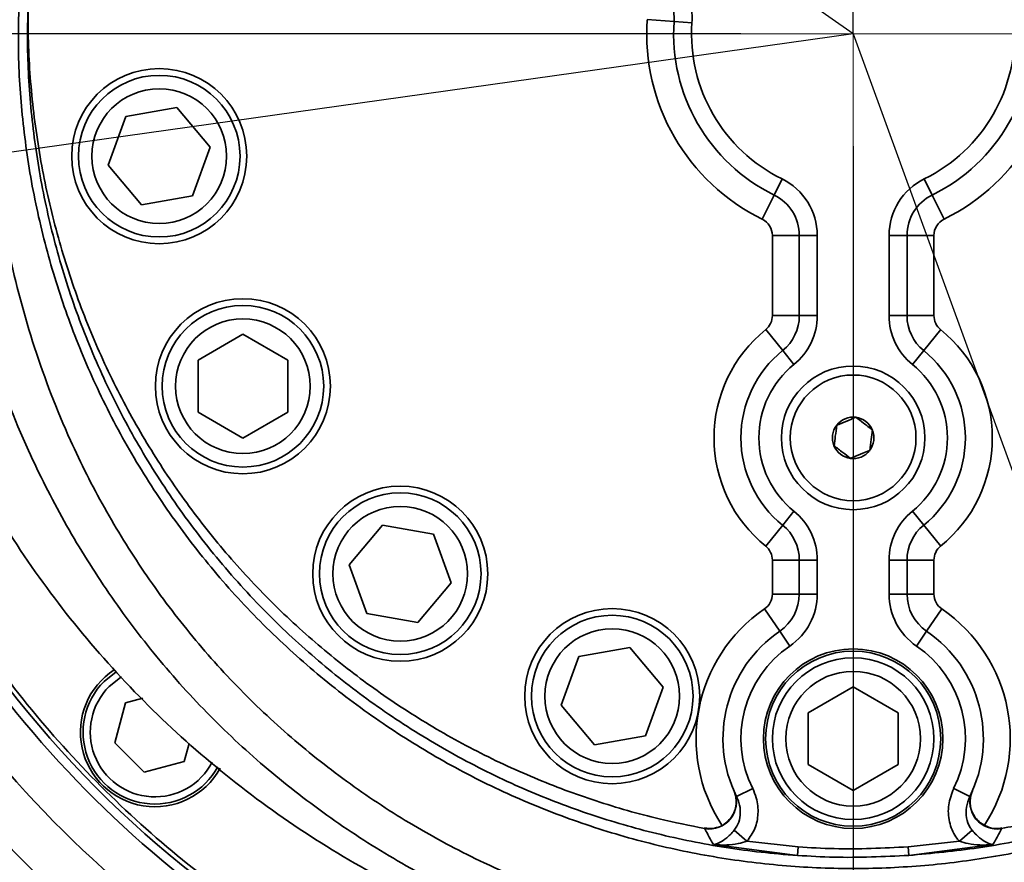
# Model space of a CAD drawing. Header units: millimetres. Extents: x 6316 to 18291, y -19059 to -9021.
# Tile 79 of 144: x 10651 to 10761, y -12835 to -12741. Entities that reach past the tile are written whole.
import ezdxf

# ---------------------------------------------------------------- set-up
doc = ezdxf.new("R2010")
doc.units = ezdxf.units.MM
doc.header["$LTSCALE"] = 10
doc.header["$PDSIZE"] = -1
doc.linetypes.add('CENTER', pattern=[50.8, 31.75, -6.35, 6.35, -6.35])
doc.layers.get('Defpoints').update_dxf_attribs({"true_color": 0x5e5e5e})
for name, color, linetype, lineweight in [('2细线层', 4, 'Continuous', 13), ('7标注层', 4, 'Continuous', 13), ('cen', 2, 'CENTER', 18)]:
    doc.layers.add(name, color=color, linetype=linetype, lineweight=lineweight)
doc.layers.add('中心线层', color=1, linetype='CENTER')
doc.dimstyles.new('ISO-25', dxfattribs={"dimscale": 20, "dimtxt": 4, "dimasz": 3.05, "dimexe": 3, "dimexo": 0.625, "dimtad": 1, "dimdec": 0, "dimtxsty": 'Standard', "dimcen": 2.5, "dimclrd": 1, "dimclre": 1, "dimclrt": 4, "dimadec": 1, "dimazin": 2, "dimtfac": 1, "dimtdec": 0, "dimtmove": 0, "dimatfit": 0, "dimfxl": 1, "dimarcsym": 0})

# ---------------------------------------------------------------- blocks, each defined once
blk = doc.blocks.new('5')
blk.add_line((0, 0), (780, 0))
blk = doc.blocks.new('*D150')
at = {"layer": 'Defpoints', "color": 0, "linetype": 'ByBlock', "lineweight": 20, "transparency": 16777216}
for p in [(10744.24, -11962.73), (11168.74, -12426.7), (10744.24, -12742.73), (10744.24, -12742.73), (11011.02, -13475.69)]:
    blk.add_point(p, dxfattribs=at)
at = {"layer": '中心线层', "color": 1, "linetype": 'ByBlock', "lineweight": -2, "transparency": 16777216}
blk.add_arc((10744.24, -12742.73), 529.22, 296.6078, 83.3922, dxfattribs=at)
at = {"layer": '中心线层', "color": 1, "linetype": 'ByBlock', "lineweight": 20, "transparency": 16777216}
for points in [[(10804.56, -12227.17), (10805.73, -12206.88), (10744.24, -12213.51)], [(10985.29, -13225.23), (10977.25, -13206.56), (10925.25, -13240.03)]]:
    blk.add_solid(points, dxfattribs=at)
at = {"layer": '中心线层', "color": 4, "linetype": 'ByBlock', "lineweight": 20, "transparency": 16777216, "insert": (11159, -12976.83), "char_height": 80, "attachment_point": 5, "rotation": 60.5581}
blk.add_mtext('160°', dxfattribs=at)
blk = doc.blocks.new('*D151')
at = {"layer": 'Defpoints', "color": 0, "linetype": 'ByBlock', "lineweight": 20, "transparency": 16777216}
for p in [(10744.24, -11962.73), (10526.77, -12403.54), (10744.24, -12742.73), (10744.24, -12742.73), (9971.84, -12851.28)]:
    blk.add_point(p, dxfattribs=at)
at = {"layer": '中心线层', "color": 1, "linetype": 'ByBlock', "lineweight": -2, "transparency": 16777216}
blk.add_arc((10744.24, -12742.73), 402.92, 98.6826, 179.3174, dxfattribs=at)
at = {"layer": '中心线层', "color": 1, "linetype": 'ByBlock', "lineweight": 20, "transparency": 16777216}
for points in [[(10682.65, -12334.29), (10684.19, -12354.56), (10744.24, -12339.81)], [(10351.5, -12737.28), (10331.21, -12738.58), (10345.25, -12798.8)]]:
    blk.add_solid(points, dxfattribs=at)
at = {"layer": '中心线层', "color": 4, "linetype": 'ByBlock', "lineweight": 20, "transparency": 16777216, "insert": (10400.54, -12443.95), "char_height": 80, "attachment_point": 5, "rotation": 49}
blk.add_mtext('98°', dxfattribs=at)
blk = doc.blocks.new('7')
at = {"color": 2, "linetype": 'CENTER'}
blk.add_line((0, 0), (597.51, 501.37), dxfattribs=at)
blk = doc.blocks.new('*D152')
at = {"layer": 'Defpoints', "color": 0, "linetype": 'ByBlock', "lineweight": 20, "transparency": 16777216}
for p in [(10744.24, -11792.73), (11834.85, -11792.73), (10910.7, -11928.22), (11200.52, -11950.1), (11072.57, -12830.82)]:
    blk.add_point(p, dxfattribs=at)
at = {"layer": '中心线层', "color": 1, "linetype": 'ByBlock', "lineweight": -2, "transparency": 16777216}
blk.add_arc((10886.41, -11792.73), 351.33, 290.1276, 350.0396, dxfattribs=at)
at = {"layer": '中心线层', "color": 1, "linetype": 'ByBlock', "lineweight": 20, "transparency": 16777216}
for points in [[(11222.32, -11852.61), (11242.57, -11854.38), (11237.74, -11792.73)], [(11009.96, -12132.42), (11004.65, -12112.79), (10948.42, -12138.54)]]:
    blk.add_solid(points, dxfattribs=at)
at = {"layer": '中心线层', "color": 4, "linetype": 'ByBlock', "lineweight": 20, "transparency": 16777216, "insert": (11113.63, -11986.13), "char_height": 80, "attachment_point": 5, "rotation": 49.5964}
blk.add_mtext('80°', dxfattribs=at)
blk = doc.blocks.new('*D153')
at = {"layer": 'Defpoints', "color": 0, "linetype": 'ByBlock', "lineweight": 20, "transparency": 16777216}
for p in [(10266.35, -12742.73), (10744.24, -12742.73), (10414.24, -13232.73)]:
    blk.add_point(p, dxfattribs=at)
at = {"layer": '中心线层', "color": 1, "linetype": 'ByBlock', "lineweight": -2, "transparency": 16777216}
for p, q in [((10731.74, -12742.73), (10206.35, -12742.73)), ((10266.35, -13171.73), (10266.35, -12803.73)), ((10401.74, -13232.73), (10206.35, -13232.73))]:
    blk.add_line(p, q, dxfattribs=at)
at = {"layer": '中心线层', "color": 1, "linetype": 'ByBlock', "lineweight": 20, "transparency": 16777216}
for points in [[(10256.18, -12803.73), (10276.52, -12803.73), (10266.35, -12742.73)], [(10256.18, -13171.73), (10276.52, -13171.73), (10266.35, -13232.73)]]:
    blk.add_solid(points, dxfattribs=at)
at = {"layer": '中心线层', "color": 4, "linetype": 'ByBlock', "lineweight": 20, "transparency": 16777216, "insert": (10213.4, -12987.73), "char_height": 80, "attachment_point": 5, "rotation": 90}
blk.add_mtext('490', dxfattribs=at)
blk = doc.blocks.new('*D154')
at = {"layer": 'Defpoints', "color": 0, "linetype": 'ByBlock', "lineweight": 20, "transparency": 16777216}
for p in [(10268.3, -11962.73), (10744.24, -11962.73), (10744.24, -12742.73)]:
    blk.add_point(p, dxfattribs=at)
at = {"layer": '中心线层', "color": 1, "linetype": 'ByBlock', "lineweight": -2, "transparency": 16777216}
for p, q in [((10731.74, -11962.73), (10208.3, -11962.73)), ((10268.3, -12681.73), (10268.3, -12023.73)), ((10731.74, -12742.73), (10208.3, -12742.73))]:
    blk.add_line(p, q, dxfattribs=at)
at = {"layer": '中心线层', "color": 1, "linetype": 'ByBlock', "lineweight": 20, "transparency": 16777216}
for points in [[(10258.13, -12023.73), (10278.46, -12023.73), (10268.3, -11962.73)], [(10258.13, -12681.73), (10278.46, -12681.73), (10268.3, -12742.73)]]:
    blk.add_solid(points, dxfattribs=at)
at = {"layer": '中心线层', "color": 4, "linetype": 'ByBlock', "lineweight": 20, "transparency": 16777216, "insert": (10215.35, -12213.85), "char_height": 80, "attachment_point": 5, "rotation": 90}
blk.add_mtext('780', dxfattribs=at)
blk = doc.blocks.new('*D159')
at = {"layer": 'Defpoints', "color": 0, "linetype": 'ByBlock', "lineweight": 20, "transparency": 16777216}
for p in [(10744.24, -12742.73), (10584.24, -13331.6), (10744.24, -13447.2)]:
    blk.add_point(p, dxfattribs=at)
at = {"layer": '中心线层', "color": 1, "linetype": 'ByBlock', "lineweight": -2, "transparency": 16777216}
for p, q in [((10744.24, -12755.23), (10744.24, -13507.2)), ((10584.24, -13344.1), (10584.24, -13507.2)), ((10523.24, -13447.2), (10462.24, -13447.2)), ((10584.24, -13447.2), (10744.24, -13447.2)), ((10805.24, -13447.2), (11203.95, -13447.2))]:
    blk.add_line(p, q, dxfattribs=at)
at = {"layer": '中心线层', "color": 1, "linetype": 'ByBlock', "lineweight": 20, "transparency": 16777216}
for points in [[(10523.24, -13437.04), (10523.24, -13457.37), (10584.24, -13447.2)], [(10805.24, -13437.04), (10805.24, -13457.37), (10744.24, -13447.2)]]:
    blk.add_solid(points, dxfattribs=at)
at = {"layer": '中心线层', "color": 4, "linetype": 'ByBlock', "lineweight": 20, "transparency": 16777216, "insert": (11113.02, -13394.25), "char_height": 80, "attachment_point": 5}
blk.add_mtext('160', dxfattribs=at)
blk = doc.blocks.new('*D161')
at = {"layer": 'Defpoints', "color": 0, "linetype": 'ByBlock', "lineweight": 20, "transparency": 16777216}
for p in [(12456.87, -12742.73), (10584.24, -13331.6), (12456.87, -14551.08)]:
    blk.add_point(p, dxfattribs=at)
at = {"layer": '中心线层', "color": 1, "linetype": 'ByBlock', "lineweight": -2, "transparency": 16777216}
for p, q in [((12456.87, -12755.23), (12456.87, -14611.08)), ((10584.24, -13344.1), (10584.24, -14611.08)), ((10645.24, -14551.08), (12395.87, -14551.08))]:
    blk.add_line(p, q, dxfattribs=at)
at = {"layer": '中心线层', "color": 1, "linetype": 'ByBlock', "lineweight": 20, "transparency": 16777216}
for points in [[(10645.24, -14540.91), (10645.24, -14561.24), (10584.24, -14551.08)], [(12395.87, -14540.91), (12395.87, -14561.24), (12456.87, -14551.08)]]:
    blk.add_solid(points, dxfattribs=at)
at = {"layer": '中心线层', "color": 4, "linetype": 'ByBlock', "lineweight": 20, "transparency": 16777216, "insert": (11520.56, -14498.58), "char_height": 80, "attachment_point": 5}
blk.add_mtext('1873', dxfattribs=at)
blk = doc.blocks.new('*D163')
at = {"layer": 'Defpoints', "color": 0, "linetype": 'ByBlock', "lineweight": 20, "transparency": 16777216}
for p in [(11084.03, -12742.73), (10584.24, -12844.08), (11084.03, -13741.46)]:
    blk.add_point(p, dxfattribs=at)
at = {"layer": '中心线层', "color": 1, "linetype": 'ByBlock', "lineweight": -2, "transparency": 16777216}
for p, q in [((11084.03, -12755.23), (11084.03, -13801.46)), ((10584.24, -12856.58), (10584.24, -13801.46)), ((10645.24, -13741.46), (11023.03, -13741.46))]:
    blk.add_line(p, q, dxfattribs=at)
at = {"layer": '中心线层', "color": 1, "linetype": 'ByBlock', "lineweight": 20, "transparency": 16777216}
for points in [[(10645.24, -13731.3), (10645.24, -13751.63), (10584.24, -13741.46)], [(11023.03, -13731.3), (11023.03, -13751.63), (11084.03, -13741.46)]]:
    blk.add_solid(points, dxfattribs=at)
at = {"layer": '中心线层', "color": 4, "linetype": 'ByBlock', "lineweight": 20, "transparency": 16777216, "insert": (10873.16, -13688.52), "char_height": 80, "attachment_point": 5}
blk.add_mtext('500', dxfattribs=at)
blk = doc.blocks.new('*D165')
at = {"layer": 'Defpoints', "color": 0, "linetype": 'ByBlock', "lineweight": 20, "transparency": 16777216}
for p in [(8798.07, -11030.1), (10744.24, -11030.1), (10440.1, -13232.73)]:
    blk.add_point(p, dxfattribs=at)
at = {"layer": '中心线层', "color": 1, "linetype": 'ByBlock', "lineweight": -2, "transparency": 16777216}
for p, q in [((10731.74, -11030.1), (8738.07, -11030.1)), ((8798.07, -13171.73), (8798.07, -11091.1)), ((10427.6, -13232.73), (8738.07, -13232.73))]:
    blk.add_line(p, q, dxfattribs=at)
at = {"layer": '中心线层', "color": 1, "linetype": 'ByBlock', "lineweight": 20, "transparency": 16777216}
for points in [[(8787.9, -11091.1), (8808.24, -11091.1), (8798.07, -11030.1)], [(8787.9, -13171.73), (8808.24, -13171.73), (8798.07, -13232.73)]]:
    blk.add_solid(points, dxfattribs=at)
at = {"layer": '中心线层', "color": 4, "linetype": 'ByBlock', "lineweight": 20, "transparency": 16777216, "insert": (8745.12, -12241.75), "char_height": 80, "attachment_point": 5, "rotation": 90}
blk.add_mtext('2203', dxfattribs=at)
blk = doc.blocks.new('*D166')
at = {"layer": 'Defpoints', "color": 0, "linetype": 'ByBlock', "lineweight": 20, "transparency": 16777216}
for p in [(10744.24, -12742.73), (9971.84, -12851.28), (10123.31, -12928.46), (9609.69, -13103.36), (9707, -13745.51)]:
    blk.add_point(p, dxfattribs=at)
at = {"layer": '中心线层', "color": 1, "linetype": 'ByBlock', "lineweight": -2, "transparency": 16777216}
blk.add_line((9959.46, -12853.02), (9490.72, -12918.9), dxfattribs=at)
blk.add_arc((10177.35, -12822.4), 633.38, 193.52022, 237.47978, dxfattribs=at)
at = {"layer": '中心线层', "color": 1, "linetype": 'ByBlock', "lineweight": 20, "transparency": 16777216}
for points in [[(9551.53, -12972.37), (9571.51, -12968.58), (9550.13, -12910.55)], [(9841.89, -13347.64), (9831.8, -13365.29), (9889.8, -13386.74)]]:
    blk.add_solid(points, dxfattribs=at)
at = {"layer": '中心线层', "color": 4, "linetype": 'ByBlock', "lineweight": 20, "transparency": 16777216, "insert": (9704.44, -13159.72), "char_height": 80, "attachment_point": 5, "rotation": 305.5}
blk.add_mtext('55°', dxfattribs=at)

msp = doc.modelspace()

# ---------------------------------------------------------------- linework, layer by layer
at = {"color": 2, "linetype": 'CENTER'}
for q in [(10105.31, -12295.34), (9971.84, -12851.28), (11011.02, -13475.69)]:
    msp.add_line((10744.24, -12742.73), q, dxfattribs=at)
at = {"color": 7, "linetype": 'Continuous', "lineweight": 35}
for p, q in [((10721.3, -12741.16), (10724.29, -12741.37)), ((10726.29, -12741.5), (10724.29, -12741.37)), ((10668.91, -12750.93), (10663.23, -12751.94)), ((10672.62, -12755.36), (10668.91, -12750.93)), ((10663.23, -12751.94), (10661.25, -12757.36)), ((10670.65, -12760.78), (10672.62, -12755.36)), ((10661.25, -12757.36), (10664.96, -12761.78)), ((10736.32, -12758.89), (10735.44, -12760.69)), ((10752.16, -12758.89), (10753.04, -12760.69)), ((10664.96, -12761.78), (10670.65, -12760.78)), ((10734.12, -12763.38), (10735.44, -12760.69)), ((10753.04, -12760.69), (10754.36, -12763.38)), ((10735.24, -12765.18), (10738.24, -12765.18)), ((10735.24, -12774.12), (10735.24, -12765.18)), ((10740.24, -12765.18), (10738.24, -12765.18)), ((10738.24, -12774.12), (10738.24, -12765.18)), ((10740.24, -12765.18), (10740.24, -12774.12)), ((10748.24, -12774.12), (10748.24, -12765.18)), ((10748.24, -12765.18), (10750.24, -12765.18)), ((10750.24, -12765.18), (10750.24, -12774.12)), ((10750.24, -12765.18), (10753.24, -12765.18)), ((10753.24, -12765.18), (10753.24, -12774.12)), ((10735.24, -12774.12), (10738.24, -12774.12)), ((10740.24, -12774.12), (10738.24, -12774.12)), ((10748.24, -12774.12), (10750.24, -12774.12)), ((10750.24, -12774.12), (10753.24, -12774.12)), ((10676.26, -12776.2), (10671.26, -12779.09)), ((10681.26, -12779.09), (10676.26, -12776.2)), ((10734.5, -12775.67), (10736.39, -12778)), ((10752.1, -12778), (10753.99, -12775.67)), ((10737.64, -12779.56), (10736.39, -12778)), ((10750.84, -12779.56), (10752.1, -12778)), ((10671.26, -12779.09), (10671.26, -12784.86)), ((10681.26, -12784.86), (10681.26, -12779.09)), ((10671.26, -12784.86), (10676.26, -12787.75)), ((10676.26, -12787.75), (10681.26, -12784.86)), ((10737.64, -12795.89), (10736.39, -12797.45)), ((10750.84, -12795.89), (10752.1, -12797.45)), ((10691.81, -12797.44), (10688.1, -12801.86)), ((10697.5, -12798.44), (10691.81, -12797.44)), ((10699.47, -12803.86), (10697.5, -12798.44)), ((10734.5, -12799.78), (10736.39, -12797.45)), ((10752.1, -12797.45), (10753.99, -12799.78)), ((10735.24, -12801.34), (10738.24, -12801.34)), ((10735.24, -12805.13), (10735.24, -12801.34)), ((10738.24, -12805.13), (10738.24, -12801.34)), ((10740.24, -12801.34), (10738.24, -12801.34)), ((10740.24, -12801.34), (10740.24, -12805.13)), ((10748.24, -12805.13), (10748.24, -12801.34)), ((10748.24, -12801.34), (10750.24, -12801.34)), ((10750.24, -12801.34), (10750.24, -12805.13)), ((10750.24, -12801.34), (10753.24, -12801.34)), ((10753.24, -12801.34), (10753.24, -12805.13)), ((10688.1, -12801.86), (10690.07, -12807.28)), ((10695.76, -12808.29), (10699.47, -12803.86)), ((10735.24, -12805.13), (10738.24, -12805.13)), ((10740.24, -12805.13), (10738.24, -12805.13)), ((10748.24, -12805.13), (10750.24, -12805.13)), ((10750.24, -12805.13), (10753.24, -12805.13)), ((10690.07, -12807.28), (10695.76, -12808.29)), ((10734.37, -12806.78), (10736.06, -12809.25)), ((10752.42, -12809.25), (10754.12, -12806.78)), ((10737.19, -12810.91), (10736.06, -12809.25)), ((10751.3, -12810.91), (10752.42, -12809.25)), ((10719.37, -12811.07), (10713.68, -12812.07)), ((10723.08, -12815.49), (10719.37, -12811.07)), ((10713.68, -12812.07), (10711.71, -12817.49)), ((10721.11, -12820.92), (10723.08, -12815.49)), ((10744.24, -12815.45), (10739.24, -12818.34)), ((10749.24, -12818.34), (10744.24, -12815.45)), ((10663.2, -12817.24), (10665.12, -12816.73)), ((10662, -12821.7), (10663.2, -12817.24)), ((10711.71, -12817.49), (10715.42, -12821.92)), ((10739.24, -12818.34), (10739.24, -12824.11)), ((10749.24, -12824.11), (10749.24, -12818.34)), ((10715.42, -12821.92), (10721.11, -12820.92)), ((10665.27, -12824.97), (10662, -12821.7)), ((10670.26, -12821.78), (10669.73, -12823.77)), ((10669.73, -12823.77), (10665.27, -12824.97)), ((10739.24, -12824.11), (10744.24, -12827)), ((10744.24, -12827), (10749.24, -12824.11)), ((10733.05, -12826.79), (10731.26, -12827.68)), ((10755.44, -12826.79), (10757.23, -12827.68)), ((10732.41, -12832.66), (10730.99, -12831.42)), ((10756.08, -12832.66), (10757.5, -12831.42)), ((10738.05, -12834.23), (10728.69, -12833.03)), ((10732.41, -12832.66), (10738.12, -12833.28)), ((10738.12, -12833.28), (10738.05, -12834.23)), ((10750.37, -12833.28), (10756.08, -12832.66)), ((10750.37, -12833.28), (10750.44, -12834.23)), ((10759.8, -12833.03), (10750.44, -12834.23))]:
    msp.add_line(p, q, dxfattribs=at)
at = {"color": 7, "linetype": 'Continuous', "lineweight": 35, "flags": 128}
for points in [[(10660.81, -12814.85), (10662.15, -12813.77), (10662.17, -12813.76)], [(10662.73, -12814.35), (10662.63, -12814.41), (10661.37, -12815.42)]]:
    msp.add_lwpolyline(points, dxfattribs=at)
at = {"color": 7, "linetype": 'Continuous', "lineweight": 35}
for centre, radius in [((10666.94, -12756.36), 9.75), ((10666.94, -12756.36), 9), ((10666.94, -12756.36), 7.5), ((10676.26, -12781.98), 9.75), ((10676.26, -12781.98), 9), ((10676.26, -12781.98), 7.5), ((10744.24, -12787.73), 8), ((10744.24, -12787.73), 7), ((10693.79, -12802.86), 9.75), ((10693.79, -12802.86), 9), ((10693.79, -12802.86), 7.5), ((10717.4, -12816.49), 9.75), ((10717.4, -12816.49), 9), ((10717.4, -12816.49), 7.5), ((10744.24, -12821.23), 10), ((10744.24, -12821.23), 9.75), ((10744.24, -12821.23), 9), ((10744.24, -12821.23), 7.5)]:
    msp.add_circle(centre, radius, dxfattribs=at)
for centre, radius, start, end in [((10744.24, -12742.73), 119, 154.1422, 270), ((10744.24, -12742.73), 119, 270, 26.001), ((10719.3, -12741.03), 5, 356.1039, 13.9711), ((10719.3, -12741.03), 7, 356.1039, 13.9711), ((10744.24, -12742.73), 23, 176.1039, 243.8961), ((10744.24, -12742.73), 20, 176.1039, 243.8961), ((10744.24, -12742.73), 18, 176.1039, 243.8961), ((10744.24, -12742.73), 18, 296.1039, 3.8961), ((10744.24, -12742.73), 20, 296.1039, 3.8961), ((10744.24, -12742.73), 23, 296.1039, 3.8961), ((10733.24, -12765.18), 7, 0, 63.8961), ((10755.24, -12765.18), 7, 116.1039, 180), ((10733.24, -12765.18), 5, 0, 63.8961), ((10755.24, -12765.18), 5, 116.1039, 180), ((10733.24, -12765.18), 2, 0, 63.8961), ((10755.24, -12765.18), 2, 116.1039, 180), ((10733.24, -12774.12), 2, 308.9448, 0), ((10733.24, -12774.12), 5, 308.9448, 0), ((10733.24, -12774.12), 7, 308.9448, 0), ((10755.24, -12774.12), 7, 180, 231.0552), ((10755.24, -12774.12), 5, 180, 231.0552), ((10755.24, -12774.12), 2, 180, 231.0552), ((10744.24, -12787.73), 15.5, 128.9448, 231.0552), ((10744.24, -12787.73), 15.5, 308.9448, 51.0552), ((10744.24, -12787.73), 12.5, 128.9448, 231.0552), ((10744.24, -12787.73), 12.5, 308.9448, 51.0552), ((10744.24, -12787.73), 10.5, 128.9448, 231.0552), ((10744.24, -12787.73), 10.5, 308.9448, 51.0552), ((10744.24, -12787.73), 2.31, 142.4483, 202.4483), ((10744.24, -12787.73), 2.31, 82.4483, 142.4483), ((10744.24, -12787.73), 2.31, 22.4483, 82.4483), ((10744.24, -12787.73), 2.31, 322.4483, 22.4483), ((10744.24, -12787.73), 2.31, 202.4483, 262.4483), ((10744.24, -12787.73), 2.31, 262.4483, 322.4483), ((10733.24, -12801.34), 7, 0, 51.0552), ((10755.24, -12801.34), 7, 128.9448, 180), ((10733.24, -12801.34), 5, 0, 51.0552), ((10755.24, -12801.34), 5, 128.9448, 180), ((10733.24, -12801.34), 2, 0, 51.0552), ((10755.24, -12801.34), 2, 128.9448, 180), ((10733.24, -12805.13), 2, 304.34, 0), ((10733.24, -12805.13), 5, 304.34, 0), ((10733.24, -12805.13), 7, 304.34, 0), ((10755.24, -12805.13), 7, 180, 235.66), ((10755.24, -12805.13), 5, 180, 235.66), ((10755.24, -12805.13), 2, 180, 235.66), ((10744.24, -12821.23), 17.5, 124.34, 213.3992), ((10744.24, -12821.23), 17.5, 326.6225, 55.66), ((10744.24, -12821.23), 14.5, 124.34, 206.437), ((10744.24, -12821.23), 14.5, 333.563, 55.66), ((10744.24, -12821.23), 12.5, 124.34, 206.437), ((10744.24, -12821.23), 12.5, 333.563, 55.66), ((10666.46, -12820.51), 8.3, 123.1218, 260.9887), ((10744.24, -12742.73), 120, 216.9393, 261.0607), ((10666.46, -12820.51), 8, 135, 331.2444), ((10666.46, -12820.51), 7.2, 135, 332.5225), ((10744.24, -12742.73), 125, 216.9168, 261.0832), ((10744.24, -12742.73), 130.5, 216.8781, 231.8781), ((10666.46, -12820.51), 8.3, 260.9887, 331.059), ((10728.22, -12828.28), 3.01, 260.5428, 21.3187), ((10760.26, -12828.28), 3.01, 158.6812, 279.457), ((10744.24, -12742.73), 144.5, 216.793, 231.793), ((10744.24, -12742.73), 132.5, 222.1646, 229.2919)]:
    msp.add_arc(centre, radius, start, end, dxfattribs=at)
for points, knots in [([(10851.21, -12691.74), (10851.23, -12691.77), (10852.46, -12694.15), (10854.95, -12700.24), (10858.34, -12709.97), (10860.92, -12721.03), (10862.42, -12731.94), (10862.9, -12742.73), (10862.42, -12753.51), (10860.92, -12764.43), (10858.32, -12775.48), (10854.58, -12786.49), (10849.66, -12797.3), (10843.58, -12807.72), (10836.39, -12817.57), (10828.19, -12826.67), (10819.08, -12834.87), (10810.32, -12841.27), (10802.27, -12846.15), (10795.18, -12849.82), (10786.76, -12853.48), (10776.99, -12856.81), (10765.95, -12859.39), (10755.03, -12860.95), (10747.8, -12861.13), (10744.24, -12861.23)], [0, 0, 0, 0, 0.00052, 0.033678, 0.082398, 0.129912, 0.176055, 0.220696, 0.265336, 0.311479, 0.358993, 0.407713, 0.457443, 0.507958, 0.559011, 0.610336, 0.661661, 0.712714, 0.746394, 0.779824, 0.812982, 0.861702, 0.909216, 0.95536, 1, 1, 1, 1]), ([(10744.24, -12861.23), (10740.69, -12861.13), (10733.46, -12860.95), (10722.54, -12859.39), (10711.49, -12856.81), (10700.48, -12853.06), (10689.67, -12848.14), (10679.25, -12842.06), (10669.4, -12834.87), (10660.3, -12826.67), (10652.1, -12817.57), (10645.7, -12808.8), (10640.82, -12800.76), (10637.15, -12793.66), (10633.49, -12785.24), (10630.17, -12775.48), (10627.57, -12764.43), (10626.07, -12753.51), (10625.58, -12742.73), (10626.07, -12731.95), (10627.56, -12721.02), (10630.19, -12709.99), (10633.35, -12700.33), (10636.08, -12694.59), (10637.14, -12692.35)], [0, 0, 0, 0, 0.0447558, 0.0910182, 0.1386549, 0.1875008, 0.2373591, 0.2880046, 0.339189, 0.390647, 0.442105, 0.4932893, 0.5270569, 0.5605725, 0.593817, 0.6426629, 0.6902996, 0.736562, 0.7813178, 0.8260736, 0.8723359, 0.9199727, 0.9688186, 1, 1, 1, 1]), ([(10633.35, -12728.13), (10633.1, -12731.97), (10632.6, -12739.67), (10633.38, -12751.23), (10635.27, -12762.63), (10638.35, -12773.79), (10642.57, -12784.56), (10647.89, -12794.84), (10654.24, -12804.52), (10661.57, -12813.49), (10669.8, -12821.66), (10678.84, -12828.94), (10688.6, -12835.25), (10698.97, -12840.52), (10709.84, -12844.68), (10721.09, -12847.69), (10732.6, -12849.51), (10744.24, -12850.12), (10755.89, -12849.51), (10767.4, -12847.69), (10778.65, -12844.68), (10789.52, -12840.52), (10799.89, -12835.25), (10809.65, -12828.94), (10818.69, -12821.66), (10826.91, -12813.49), (10834.24, -12804.52), (10840.6, -12794.84), (10845.92, -12784.56), (10850.13, -12773.79), (10853.22, -12762.63), (10855.11, -12751.23), (10855.89, -12739.67), (10855.39, -12731.97), (10855.14, -12728.13)], [0, 0, 0, 0, 0.03125, 0.0625, 0.093751, 0.125001, 0.156251, 0.187501, 0.218752, 0.250002, 0.281252, 0.312502, 0.343752, 0.375002, 0.406251, 0.437501, 0.46875, 0.5, 0.53125, 0.562499, 0.593749, 0.624998, 0.656248, 0.687498, 0.718748, 0.749998, 0.781248, 0.812499, 0.843749, 0.874999, 0.906249, 0.9375, 0.96875, 1, 1, 1, 1]), ([(10845.67, -12735.39), (10845.67, -12735.39), (10845.74, -12736.37), (10846.01, -12741.33), (10845.92, -12750.3), (10844.54, -12762.18), (10841.99, -12773.53), (10838.37, -12784.27), (10833.81, -12794.3), (10828.27, -12803.75), (10821.74, -12812.49), (10814.36, -12820.45), (10806.13, -12827.6), (10797.1, -12833.8), (10787.42, -12839), (10777.19, -12843.14), (10766.53, -12846.13), (10755.59, -12847.95), (10744.34, -12848.6), (10733.06, -12847.99), (10721.87, -12846.11), (10711.09, -12843.06), (10701.44, -12839.15), (10692.94, -12834.65), (10685.52, -12829.83), (10678.57, -12824.4), (10672.11, -12818.37), (10666.22, -12811.76), (10660.91, -12804.62), (10656.25, -12797.07), (10651.83, -12788.33), (10647.96, -12778.34), (10644.91, -12767.09), (10643.12, -12756.1), (10642.43, -12745.5), (10642.59, -12738.75), (10642.82, -12735.39), (10642.82, -12735.39)], [0, 0, 0, 0, 0, 0.008801, 0.044319, 0.079928, 0.115443, 0.148029, 0.180692, 0.213264, 0.24502, 0.276866, 0.308613, 0.340337, 0.37216, 0.403882, 0.435635, 0.467489, 0.499241, 0.532388, 0.564514, 0.596747, 0.628873, 0.654465, 0.680161, 0.705859, 0.731455, 0.757553, 0.78375, 0.809955, 0.836066, 0.870608, 0.905245, 0.939798, 0.969899, 1, 1, 1, 1, 1]), ([(10836, -12736.01), (10836.08, -12738.16), (10836.27, -12742.88), (10835.78, -12750.17), (10834.67, -12757.83), (10832.9, -12765.44), (10830.46, -12772.96), (10827.36, -12780.31), (10823.62, -12787.36), (10819.23, -12794.15), (10814.2, -12800.61), (10808.64, -12806.55), (10802.69, -12811.89), (10796.37, -12816.66), (10789.56, -12820.92), (10783.06, -12824.23), (10777.12, -12826.72), (10771.8, -12828.57), (10766.35, -12830.12), (10762.62, -12830.87), (10760.76, -12831.24)], [0, 0, 0, 0, 0.049438, 0.108884, 0.168134, 0.227384, 0.288272, 0.349158, 0.409718, 0.470276, 0.532712, 0.595147, 0.653708, 0.712267, 0.772673, 0.833076, 0.874471, 0.915866, 0.957933, 1, 1, 1, 1]), ([(10648.22, -12736.79), (10648.06, -12740), (10647.73, -12746.4), (10648.37, -12756.49), (10650, -12766.97), (10652.86, -12777.7), (10656.53, -12787.24), (10660.73, -12795.56), (10665.17, -12802.74), (10670.23, -12809.53), (10675.84, -12815.81), (10681.98, -12821.53), (10688.58, -12826.67), (10695.63, -12831.23), (10703.69, -12835.49), (10712.85, -12839.18), (10723.06, -12842.07), (10733.65, -12843.84), (10744.34, -12844.42), (10754.99, -12843.8), (10765.35, -12842.08), (10775.45, -12839.26), (10785.14, -12835.35), (10794.33, -12830.43), (10802.9, -12824.56), (10810.73, -12817.78), (10817.76, -12810.23), (10823.97, -12801.92), (10829.25, -12792.92), (10833.58, -12783.35), (10836.78, -12773.8), (10838.94, -12764.4), (10840.21, -12755.24), (10840.75, -12746), (10840.43, -12739.86), (10840.27, -12736.79)], [0, 0, 0, 0, 0.030245, 0.06049, 0.095208, 0.130014, 0.164719, 0.190842, 0.217061, 0.243272, 0.269383, 0.294902, 0.320523, 0.346142, 0.371658, 0.403652, 0.435751, 0.467745, 0.500749, 0.532367, 0.564086, 0.595704, 0.627312, 0.659021, 0.690631, 0.722334, 0.754137, 0.785848, 0.818515, 0.851275, 0.883957, 0.912915, 0.941975, 0.971039, 1, 1, 1, 1]), ([(10837.05, -12736.68), (10837.15, -12739.17), (10837.36, -12744.24), (10836.89, -12751.91), (10835.8, -12759.71), (10834.01, -12767.46), (10831.59, -12774.96), (10828.61, -12782.09), (10825.09, -12788.89), (10820.97, -12795.44), (10816.36, -12801.59), (10811.34, -12807.24), (10805.92, -12812.43), (10800.04, -12817.23), (10793.79, -12821.52), (10787.28, -12825.24), (10780.53, -12828.43), (10773.45, -12831.09), (10766.15, -12833.18), (10758.74, -12834.65), (10751.21, -12835.53), (10743.55, -12835.79), (10735.83, -12835.41), (10728.17, -12834.39), (10720.55, -12832.73), (10713.04, -12830.41), (10705.66, -12827.43), (10698.57, -12823.83), (10691.74, -12819.59), (10685.25, -12814.74), (10679.17, -12809.31), (10673.61, -12803.38), (10668.55, -12796.94), (10664.05, -12790.03), (10660.21, -12782.83), (10657.09, -12775.47), (10654.62, -12767.95), (10652.78, -12760.2), (10651.64, -12752.34), (10651.12, -12744.48), (10651.33, -12739.29), (10651.44, -12736.68)], [0, 0, 0, 0, 0.025007, 0.051132, 0.077257, 0.104097, 0.130937, 0.156115, 0.181293, 0.207145, 0.232995, 0.257367, 0.281738, 0.306767, 0.331795, 0.355776, 0.379756, 0.404407, 0.429058, 0.45321, 0.477361, 0.502224, 0.527088, 0.551943, 0.5768, 0.602425, 0.628052, 0.653913, 0.679775, 0.706459, 0.733143, 0.759855, 0.786569, 0.814118, 0.841668, 0.867813, 0.893959, 0.920833, 0.947707, 0.973769, 1, 1, 1, 1]), ([(10652.45, -12736.46), (10652.35, -12739.02), (10652.14, -12744.16), (10652.64, -12751.88), (10653.75, -12759.53), (10655.52, -12767.14), (10657.96, -12774.66), (10661.07, -12782.01), (10664.81, -12789.06), (10669.19, -12795.84), (10674.22, -12802.3), (10679.78, -12808.23), (10685.72, -12813.57), (10692.05, -12818.34), (10698.86, -12822.6), (10705.95, -12826.22), (10713.17, -12829.14), (10720.51, -12831.44), (10728.12, -12833.13), (10734.02, -12833.93), (10737.34, -12834.18), (10738.05, -12834.23)], [0, 0, 0, 0, 0.054351, 0.109056, 0.163579, 0.218103, 0.274135, 0.330167, 0.38586, 0.441551, 0.498967, 0.556382, 0.610274, 0.664164, 0.71975, 0.775335, 0.827108, 0.87888, 0.932249, 0.985617, 1, 1, 1, 1]), ([(10727.73, -12831.24), (10726.03, -12830.9), (10721.93, -12830.08), (10715.57, -12828.24), (10708.63, -12825.67), (10701.89, -12822.51), (10695.4, -12818.8), (10689.28, -12814.6), (10683.5, -12809.92), (10678.09, -12804.76), (10673.08, -12799.13), (10668.55, -12793.11), (10664.49, -12786.69), (10660.96, -12779.92), (10657.98, -12772.81), (10655.6, -12765.47), (10653.82, -12757.86), (10652.7, -12750.08), (10652.22, -12742.76), (10652.41, -12738.08), (10652.49, -12736.04)], [0, 0, 0, 0, 0.03833, 0.092533, 0.146737, 0.202467, 0.258198, 0.313323, 0.368448, 0.425073, 0.4817, 0.538709, 0.595721, 0.654267, 0.712814, 0.772036, 0.831258, 0.892106, 0.952954, 1, 1, 1, 1]), ([(10750.44, -12834.23), (10753.03, -12833.99), (10758.21, -12833.52), (10766.56, -12831.83), (10775.4, -12829.19), (10784.54, -12825.33), (10793.23, -12820.53), (10801.36, -12814.78), (10808.83, -12808.19), (10815.6, -12800.79), (10821.55, -12792.63), (10826.6, -12783.82), (10830.71, -12774.42), (10833.74, -12764.52), (10835.65, -12754.25), (10836.39, -12744.84), (10836.14, -12738.92), (10836.04, -12736.46)], [0, 0, 0, 0, 0.052873, 0.105747, 0.173201, 0.240868, 0.308331, 0.37688, 0.445639, 0.5142, 0.585041, 0.656098, 0.72695, 0.800503, 0.87428, 0.947838, 1, 1, 1, 1]), ([(10742.41, -12786.32), (10742.36, -12786.73), (10742.26, -12787.49), (10742.16, -12788.25), (10742.11, -12788.61)], [0, 0, 0, 0, 0.534671, 1, 1, 1, 1]), ([(10744.55, -12785.44), (10744.3, -12785.54), (10743.7, -12785.79), (10742.96, -12786.09), (10742.51, -12786.28), (10742.41, -12786.32)], [0, 0, 0, 0, 0.354009, 0.85573, 1, 1, 1, 1]), ([(10746.38, -12786.84), (10746.05, -12786.59), (10745.44, -12786.12), (10744.83, -12785.65), (10744.55, -12785.44)], [0, 0, 0, 0, 0.534671, 1, 1, 1, 1]), ([(10746.08, -12789.13), (10746.13, -12788.73), (10746.23, -12787.96), (10746.33, -12787.2), (10746.38, -12786.84)], [0, 0, 0, 0, 0.534671, 1, 1, 1, 1]), ([(10742.11, -12788.61), (10742.44, -12788.86), (10743.05, -12789.33), (10743.66, -12789.8), (10743.94, -12790.02)], [0, 0, 0, 0, 0.534671, 1, 1, 1, 1]), ([(10743.94, -12790.02), (10744.04, -12789.97), (10744.49, -12789.79), (10745.23, -12789.48), (10745.83, -12789.24), (10746.08, -12789.13)], [0, 0, 0, 0, 0.14427, 0.645991, 1, 1, 1, 1]), ([(10730.97, -12827.05), (10730.97, -12827.05), (10730.97, -12827.05), (10730.97, -12827.05), (10730.97, -12827.06), (10730.97, -12827.06), (10730.97, -12827.06), (10730.98, -12827.08), (10731, -12827.14), (10731.05, -12827.27), (10731.14, -12827.55), (10731.23, -12828.04), (10731.21, -12828.74), (10730.98, -12829.49), (10730.54, -12830.21), (10730.1, -12830.56), (10729.87, -12830.74)], [0, 0, 0, 0, 0.010155, 0.015293, 0.018149, 0.019223, 0.020371, 0.023352, 0.031727, 0.068164, 0.115471, 0.241019, 0.419198, 0.602947, 0.792528, 1, 1, 1, 1]), ([(10731.02, -12827.18), (10730.98, -12827.09), (10730.94, -12826.99), (10730.96, -12827.05), (10730.97, -12827.05)], [0, 0, 0, 0, 0.929433, 1, 1, 1, 1]), ([(10733.05, -12826.79), (10733.2, -12827.13), (10733.58, -12828.02), (10733.72, -12829.56), (10733.39, -12831.28), (10732.74, -12832.2), (10732.41, -12832.66)], [0, 0, 0, 0, 0.178414, 0.460844, 0.730169, 1, 1, 1, 1]), ([(10756.08, -12832.66), (10755.94, -12832.5), (10755.43, -12831.86), (10754.87, -12830.49), (10754.76, -12828.57), (10755.21, -12827.39), (10755.44, -12826.79)], [0, 0, 0, 0, 0.1007502, 0.3934631, 0.6968997, 1, 1, 1, 1]), ([(10759.2, -12831.02), (10758.93, -12830.9), (10758.4, -12830.66), (10757.84, -12830.04), (10757.48, -12829.4), (10757.31, -12828.8), (10757.26, -12828.26), (10757.3, -12827.81), (10757.37, -12827.47), (10757.44, -12827.25), (10757.49, -12827.13), (10757.51, -12827.08), (10757.52, -12827.07), (10757.52, -12827.06), (10757.52, -12827.05), (10757.53, -12827.05), (10757.52, -12827.06), (10757.5, -12827.1), (10757.49, -12827.13)], [0, 0, 0, 0, 0.1587459, 0.3092005, 0.4381551, 0.5506943, 0.6476013, 0.7281382, 0.7906872, 0.8336264, 0.854952, 0.8602913, 0.8639545, 0.868143, 0.8750706, 0.8904694, 0.9375142, 1, 1, 1, 1]), ([(10757.51, -12827.09), (10757.51, -12827.07), (10757.55, -12826.99), (10757.52, -12827.07), (10757.49, -12827.13)], [0, 0, 0, 0, 0.161661, 1, 1, 1, 1]), ([(10730.99, -12831.42), (10731.18, -12831.13), (10731.57, -12830.54), (10731.72, -12829.45), (10731.6, -12828.47), (10731.36, -12827.9), (10731.26, -12827.68)], [0, 0, 0, 0, 0.259467, 0.527439, 0.815988, 1, 1, 1, 1]), ([(10757.23, -12827.68), (10757.08, -12828.06), (10756.78, -12828.82), (10756.81, -12830.04), (10757.12, -12830.92), (10757.42, -12831.32), (10757.5, -12831.42)], [0, 0, 0, 0, 0.312138, 0.618633, 0.904084, 1, 1, 1, 1]), ([(10727.73, -12831.24), (10727.71, -12831.23), (10727.67, -12831.21), (10727.66, -12831.19), (10727.67, -12831.19), (10727.67, -12831.19)], [0, 0, 0, 0, 0.429753, 0.86251, 1, 1, 1, 1]), ([(10729.87, -12830.74), (10729.86, -12830.75), (10729.63, -12830.96), (10729.02, -12831.15), (10728.27, -12831.29), (10727.82, -12831.2), (10727.67, -12831.17)], [0, 0, 0, 0, 0.006471, 0.410637, 0.800966, 1, 1, 1, 1]), ([(10728.69, -12833.03), (10728.64, -12832.95), (10728.54, -12832.78), (10728.32, -12832.4), (10728.04, -12831.88), (10727.83, -12831.46), (10727.73, -12831.24)], [0, 0, 0, 0, 0.134285, 0.281182, 0.640626, 1, 1, 1, 1]), ([(10728.69, -12833.03), (10728.69, -12833.03), (10728.97, -12832.97), (10729.52, -12832.75), (10730.14, -12832.29), (10730.63, -12831.84), (10730.84, -12831.6), (10730.99, -12831.42)], [0, 0, 0, 0, 0.003402, 0.392276, 0.731595, 0.801502, 1, 1, 1, 1]), ([(10757.5, -12831.42), (10757.65, -12831.6), (10757.86, -12831.84), (10758.34, -12832.29), (10758.97, -12832.75), (10759.52, -12832.97), (10759.8, -12833.03), (10759.8, -12833.03)], [0, 0, 0, 0, 0.198498, 0.268405, 0.607725, 0.996598, 1, 1, 1, 1]), ([(10760.81, -12831.17), (10760.61, -12831.2), (10760.12, -12831.28), (10759.54, -12831.22), (10759.24, -12831.04), (10759.2, -12831.02)], [0, 0, 0, 0, 0.36384, 0.915106, 1, 1, 1, 1]), ([(10760.76, -12831.24), (10760.66, -12831.46), (10760.45, -12831.88), (10760.17, -12832.4), (10759.95, -12832.78), (10759.85, -12832.95), (10759.8, -12833.03)], [0, 0, 0, 0, 0.359374, 0.718818, 0.865715, 1, 1, 1, 1]), ([(10732.41, -12832.66), (10732.09, -12832.76), (10731.34, -12832.97), (10730.09, -12833.09), (10729.18, -12833.07), (10728.69, -12833.03), (10728.69, -12833.03)], [0, 0, 0, 0, 0.26357, 0.605242, 0.996219, 1, 1, 1, 1]), ([(10738.12, -12833.28), (10739.45, -12833.36), (10743.53, -12833.61), (10747.62, -12833.41), (10750.37, -12833.28)], [0, 0, 0, 0, 0.326416, 1, 1, 1, 1]), ([(10759.8, -12833.03), (10759.79, -12833.03), (10759.31, -12833.07), (10758.4, -12833.09), (10757.15, -12832.97), (10756.4, -12832.76), (10756.08, -12832.66)], [0, 0, 0, 0, 0.003781, 0.394757, 0.73643, 1, 1, 1, 1]), ([(10750.44, -12834.23), (10747.66, -12834.36), (10743.52, -12834.56), (10739.4, -12834.31), (10738.05, -12834.23)], [0, 0, 0, 0, 0.673597, 1, 1, 1, 1])]:
    msp.add_open_spline(points, degree=3, knots=knots, dxfattribs=at)
at = {"layer": '2细线层'}
msp.add_arc((10744.24, -12742.73), 1712.62, 290, 188, dxfattribs=at)
at = {"layer": '7标注层', "color": 4, "linetype": 'CENTER', "lineweight": 20}
msp.add_line((10744.24, -12742.73), (9031.62, -12742.73), dxfattribs=at)
at = {"layer": '中心线层', "color": 2, "linetype": 'CENTER', "lineweight": 20}
for q in [(10744.24, -11962.73), (10595.71, -12742.73), (10914.73, -12742.73), (10744.24, -12889.61)]:
    msp.add_line((10744.24, -12742.73), q, dxfattribs=at)
at = {"layer": '中心线层', "color": 4, "linetype": 'CENTER', "lineweight": 20}
msp.add_line((10744.24, -12742.73), (12456.87, -12742.73), dxfattribs=at)

# ---------------------------------------------------------------- block references
at = {"layer": 'cen', "color": 1, "linetype": 'ByBlock', "lineweight": 20}
msp.add_blockref('5', (10744.24, -12742.73), dxfattribs=at)
at = {"layer": 'cen', "color": 1, "linetype": 'ByBlock', "lineweight": 20, "rotation": 187.9999999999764}
msp.add_blockref('5', (10744.24, -12742.73), dxfattribs=at)
at = {"layer": '中心线层', "color": 1, "linetype": 'ByBlock', "lineweight": 20, "rotation": 50}
msp.add_blockref('7', (10744.24, -12742.73), dxfattribs=at)

# ---------------------------------------------------------------- dimensions: what is measured, and where the dimension line sits
at = {"layer": '中心线层', "color": 1, "linetype": 'ByBlock', "lineweight": 20}
for base, p1, p2, picture, middle in [((8798.07, -11030.1), (10440.1, -13232.73), (10744.24, -11030.1), '*D165', (8798.07, -12241.75)), ((10268.3, -11962.73), (10744.24, -12742.73), (10744.24, -11962.73), '*D154', (10268.3, -12213.85))]:
    dim = msp.add_linear_dim(base=base, p1=p1, p2=p2, angle=90, dimstyle='ISO-25', dxfattribs=at)
    dim.commit()
    dim.dimension.update_dxf_attribs({"geometry": picture, "text_midpoint": middle, "dimtype": 160})
dim = msp.add_angular_dim_2l(base=(11200.52, -11950.1), line1=((11834.85, -11792.73), (10744.24, -11792.73)), line2=((10910.7, -11928.22), (11072.57, -12830.82)), dimstyle='ISO-25', override={"dimadec": 0}, dxfattribs=at)
dim.commit()
dim.dimension.update_dxf_attribs({"geometry": '*D152', "text_midpoint": (11153.95, -12020.45), "dimtype": 162})
for base, line2, picture, middle in [((10526.77, -12403.54), ((10744.24, -12742.73), (10744.24, -11962.73)), '*D151', (10400.54, -12443.95)), ((9609.69, -13103.36), ((10123.31, -12928.46), (9707, -13745.51)), '*D166', (9704.44, -13159.72))]:
    dim = msp.add_angular_dim_2l(base=base, line1=((10744.24, -12742.73), (9971.84, -12851.28)), line2=line2, dimstyle='ISO-25', dxfattribs=at)
    dim.commit()
    dim.dimension.update_dxf_attribs({"geometry": picture, "text_midpoint": middle})
dim = msp.add_angular_dim_2l(base=(11168.74, -12426.7), line1=((10744.24, -12742.73), (11011.02, -13475.69)), line2=((10744.24, -12742.73), (10744.24, -11962.73)), dimstyle='ISO-25', dxfattribs=at)
dim.commit()
dim.dimension.update_dxf_attribs({"geometry": '*D150', "text_midpoint": (11205.12, -13002.86), "dimtype": 162})
dim = msp.add_linear_dim(base=(10266.35, -12742.73), p1=(10414.24, -13232.73), p2=(10744.24, -12742.73), angle=90, dimstyle='ISO-25', dxfattribs=at)
dim.commit()
dim.dimension.update_dxf_attribs({"geometry": '*D153', "text_midpoint": (10213.4, -12987.73)})
for base, p1, p2, picture, middle in [((10744.24, -13447.2), (10584.24, -13331.6), (10744.24, -12742.73), '*D159', (11113.02, -13447.2)), ((11084.03, -13741.46), (10584.24, -12844.08), (11084.03, -12742.73), '*D163', (10873.16, -13741.46))]:
    dim = msp.add_linear_dim(base=base, p1=p1, p2=p2, dimstyle='ISO-25', dxfattribs=at)
    dim.commit()
    dim.dimension.update_dxf_attribs({"geometry": picture, "text_midpoint": middle, "dimtype": 160})
dim = msp.add_linear_dim(base=(12456.87, -14551.08), p1=(10584.24, -13331.6), p2=(12456.87, -12742.73), dimstyle='ISO-25', dxfattribs=at)
dim.commit()
dim.dimension.update_dxf_attribs({"geometry": '*D161', "text_midpoint": (11520.56, -14498.58)})

doc.saveas('drawing.dxf')
